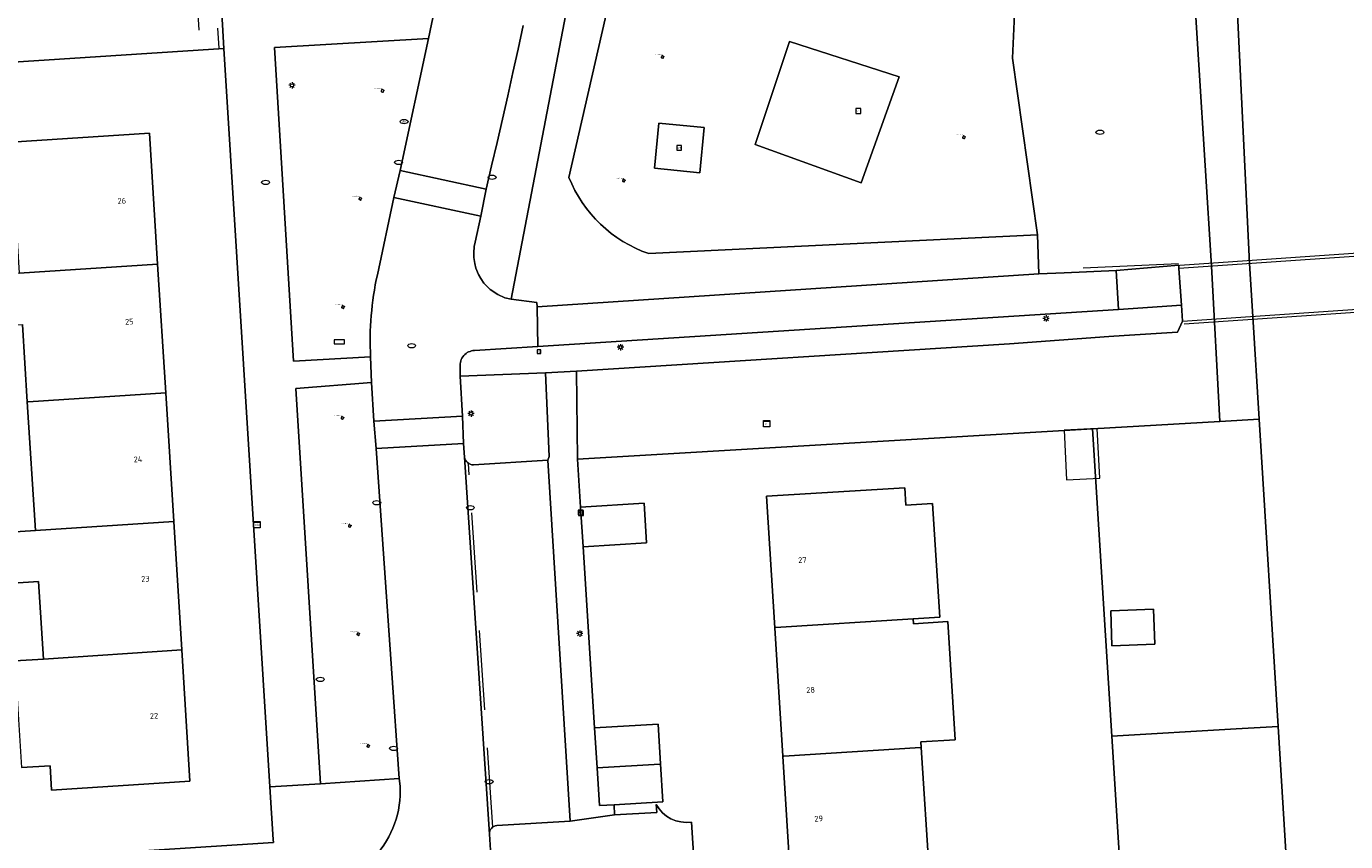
# Model space of a CAD drawing. Header units: metres. Extents: x 162098 to 162858, y 502351 to 503184.
# Tile 37 of 94: x 162598 to 162681, y 502655 to 502707. Entities that reach past the tile are written whole.
import ezdxf
from ezdxf.enums import TextEntityAlignment as Align

# ---------------------------------------------------------------- set-up
doc = ezdxf.new("R2010")
doc.units = ezdxf.units.M
doc.linetypes.add('IE-TERREINAFSCHEIDING-SO', pattern=[10, 8, -2])
doc.linetypes.add('RI-HWA-SO', pattern=[7.4, 5, -2.4])
for name, color, linetype, lineweight, true_color in [('B-PV-GR-BEPLANTING_CULTUUR_BOSPLANTSOEN-GV', 7, 'Continuous', 13, 0x99cc00), ('B-PV-GR-BEPLANTING_CULTUUR_HEESTERS-GV', 7, 'Continuous', 13, 0x99cc00), ('B-PV-GR-BOOM-S', 7, 'Continuous', 13, 0x4c9900), ('B-PV-IE-TERREINAFSCHEIDING-G', 6, 'IE-TERREINAFSCHEIDING-SO', 18, 0xff00ff), ('B-PV-OG-WATER_GRACHT-GV', 7, 'Continuous', 13, 0x007299), ('B-PV-RI-HWA_GOOT_MOLGOOT-G', 150, 'RI-HWA-SO', 18, 0x007fff)]:
    doc.layers.add(name, color=color, linetype=linetype, lineweight=lineweight, true_color=true_color)
for name, color, linetype, lineweight in [('B-PV-IE-MEUBILAIR-S', 252, 'Continuous', 13), ('B-PV-IE-MEUBILAIR_WEGMEUBILAIR-G', 252, 'Continuous', 13), ('B-PV-IE-MEUBILAIR_WEGMEUBILAIR-S', 252, 'Continuous', 13), ('B-PV-KW-KUNSTWERK_DEK-GV', 252, 'Continuous', 13), ('B-PV-OG-BEBOUWING-GV', 7, 'Continuous', 18), ('B-PV-OG-BEBOUWING-T18', 7, 'Continuous', 18), ('B-PV-OG-BEBOUWING_OVERBOUWING-GV', 7, 'Continuous', 18), ('B-PV-OG-TERREIN_BEGROEID-GV', 7, 'Continuous', 13), ('B-PV-OG-TERREIN_ERF-GV', 252, 'Continuous', 13), ('B-PV-VH-GESLOTENVERHARDING_ASFALT-GV', 252, 'Continuous', 13), ('B-PV-VH-GESLOTENVERHARDING_BETON-GV', 252, 'Continuous', 13), ('B-PV-VH-GESLOTENVERHARDING_KUNSTSTOF-GV', 252, 'Continuous', 13), ('B-PV-VH-OPENVERHARDING_BETONSTRAATSTEEN-GV', 252, 'Continuous', 13), ('B-PV-VH-OPENVERHARDING_TEGEL-GV', 252, 'Continuous', 13)]:
    doc.layers.add(name, color=color, linetype=linetype, lineweight=lineweight)
doc.styles.add('NLCS-ISO', font='NLCS-ISO.ttf')
doc.styles.add('NLCS-ISO-M200-T18', font='NLCS-ISO.ttf', dxfattribs={"height": 1.8})

# ---------------------------------------------------------------- blocks, each defined once
blk = doc.blocks.new('SIE-MEUBILAIR_BORD_VERKEER-SO')
blk.add_lwpolyline([(-0.5625, -0.5625), (0.5625, -0.5625), (0.5625, 0.5625), (-0.5625, 0.5625)], close=True)
at = {"style": 'NLCS-ISO'}
blk.add_text('vb', height=0.75, dxfattribs=at).set_placement((0, 0), align=Align.MIDDLE_CENTER)
blk = doc.blocks.new('SIE-MEUBILAIR_BORD_LOCATIEPAAL-SO')
blk.add_lwpolyline([(-0.75, -0.75), (0.75, -0.75), (0.75, 0.75), (-0.75, 0.75)], close=True)
at = {"style": 'NLCS-ISO'}
blk.add_text('lp', height=0.75, dxfattribs=at).set_placement((0.01, 0.12), align=Align.MIDDLE_CENTER)
blk = doc.blocks.new('SIE-MEUBILAIR_BORD_STRAATNAAM-SO')
blk.add_lwpolyline([(-1.625, -0.625), (1.625, -0.625), (1.625, 0.625), (-1.625, 0.625)], close=True)
blk = doc.blocks.new('SIE-MEUBILAIR_KAST_TELECOM-SO')
for points in [[(-1, 1), (1, 1), (1, 0.84), (-1, 0.84)], [(-1, 0.76), (1, 0.76), (1, -1), (-1, -1)]]:
    blk.add_lwpolyline(points, close=True)
at = {"style": 'NLCS-ISO'}
blk.add_text('tele', height=0.75, dxfattribs=at).set_placement((0, 0), align=Align.MIDDLE_CENTER)
blk = doc.blocks.new('SIE-MEUBILAIR_KAST_ELEKTRA-SO')
for points in [[(-1, 1), (1, 1), (1, 0.84), (-1, 0.84)], [(-1, 0.76), (1, 0.76), (1, -1), (-1, -1)]]:
    blk.add_lwpolyline(points, close=True)
at = {"style": 'NLCS-ISO'}
blk.add_text('et', height=0.75, dxfattribs=at).set_placement((0, 0), align=Align.MIDDLE_CENTER)
blk = doc.blocks.new('SIE-MEUBILAIR_PAAL_LICHTMAST-SO')
for points in [[(-0.62, 0), (-1, 0)], [(-0.71, 0.71), (-0.44, 0.44)], [(0, 1), (0, 0.62)], [(0.44, 0.44), (0.71, 0.71)], [(1, 0), (0.62, 0)], [(-0.71, -0.71), (-0.44, -0.44)], [(0, -0.62), (0, -1)], [(0.44, -0.44), (0.71, -0.71)]]:
    blk.add_lwpolyline(points)
blk.add_circle((0, 0), 0.5)
blk = doc.blocks.new('SIE-MEUBILAIR_PUT_DRAINAGEPUT-SO')
blk.add_ellipse((0, 0), major_axis=(1.25, 0), ratio=0.54)
at = {"style": 'NLCS-ISO'}
blk.add_text('dr', height=0.75, dxfattribs=at).set_placement((0.03, 0), align=Align.MIDDLE_CENTER)
blk = doc.blocks.new('SIE-MEUBILAIR_PUT_RIOOLPUT-SO')
blk.add_ellipse((0, 0), major_axis=(1.25, 0), ratio=0.54)
blk = doc.blocks.new('SIE-MEUBILAIR_PUT_KOLK-SO')
blk.add_ellipse((0, 0), major_axis=(1.25, 0), ratio=0.54)
blk = doc.blocks.new('SIE-MEUBILAIR_PUT_BRANDKRAAN-SO')
blk.add_ellipse((0, 0), major_axis=(1.25, 0), ratio=0.54)
blk = doc.blocks.new('SIE-WEG_SPEELTOESTEL-SO')
at = {"flags": 128}
blk.add_lwpolyline([(-0.75, -0.75), (0.75, -0.75), (0.75, 0.75), (-0.75, 0.75)], close=True, dxfattribs=at)
at = {"style": 'NLCS-ISO'}
blk.add_text('SPT', height=0.45, dxfattribs=at).set_placement((0, 0), align=Align.MIDDLE_CENTER)
blk = doc.blocks.new('SGR-BOOM_GBKN-SO')
for centre, start, end in [((-0.25, -0.1), 67.1244, 157.1244), ((-0.1, 0.25), 157.1244, 247.1244), ((-0.1, 0.25), 337.1244, 157.1244), ((0.25, 0.1), 247.1244, 337.1244), ((-0.25, -0.1), 157.1244, 337.1244), ((0.1, -0.25), 157.1244, 337.1244), ((0.1, -0.25), 337.1244, 67.1244)]:
    blk.add_arc(centre, 0.188, start, end)
at = {"extrusion": (0, 0, -1)}
blk.add_arc((-0.25, 0.1), 0.188, 22.8756, 202.8756, dxfattribs=at)
at = {"style": 'NLCS-ISO'}
blk.add_attdef('SOORT', text='', height=0.35, dxfattribs=at).set_placement((0, 0.75), align=Align.MIDDLE_RIGHT)

msp = doc.modelspace()

# ---------------------------------------------------------------- linework, layer by layer
at = {"layer": 'B-PV-GR-BEPLANTING_CULTUUR_BOSPLANTSOEN-GV'}
msp.add_lwpolyline([(162660.539, 502711.505), (162660.232, 502704.56), (162661.798, 502693.449), (162661.9, 502691.005), (162663.492, 502691.072), (162666.758, 502691.209), (162670.689, 502691.536), (162670.694, 502691.338), (162670.862, 502689.038), (162670.936, 502688.021), (162670.607, 502687.332), (162667.25, 502687.127), (162666.287, 502687.056), (162660.052, 502686.597), (162632.82, 502684.886), (162632.886, 502679.338), (162665.259, 502681.247), (162673.268, 502681.719), (162672.752, 502691.478), (162670.366, 502729.468)], dxfattribs=at)
for points in [[(162673.268, 502681.719), (162675.74, 502681.865), (162675.342, 502688.323), (162675.138, 502691.64), (162673.313, 502729.634), (162670.366, 502729.468), (162672.752, 502691.478)], [(162678.135, 502643.026), (162676.932, 502662.538), (162674.291, 502662.382), (162666.474, 502661.921), (162668.518, 502629.429), (162668.614, 502627.942), (162669.956, 502614.038), (162670.121, 502610.665), (162670.137, 502610.143), (162677.031, 502610.588), (162675.432, 502640.808)]]:
    msp.add_lwpolyline(points, close=True, dxfattribs=at)
at = {"layer": 'B-PV-GR-BEPLANTING_CULTUUR_HEESTERS-GV'}
for points in [[(162632.335, 502697.065), (162635.637, 502711.537), (162633.689, 502713.425), (162633.326, 502713.456), (162628.699, 502689.402), (162630.316, 502689.206), (162630.347, 502688.923), (162661.9, 502691.005), (162661.798, 502693.449), (162637.353, 502692.271)], [(162626.333, 502678.983), (162631.003, 502679.289), (162631.101, 502679.505), (162630.86, 502684.783), (162625.503, 502684.557), (162625.65, 502682.061), (162625.712, 502680.331), (162625.764, 502679.478)]]:
    msp.add_lwpolyline(points, dxfattribs=at)
for points in [[(162637.353, 502692.271, -0.216876), (162632.335, 502697.065)], [(162625.764, 502679.478, 0.357115), (162626.333, 502678.983)]]:
    msp.add_lwpolyline(points, format="xyb", dxfattribs=at)
at = {"layer": 'B-PV-IE-MEUBILAIR_WEGMEUBILAIR-G'}
for points in [[(162670.766, 502691.547), (162688.65, 502692.777)], [(162688.866, 502689.046), (162671.04, 502687.838)]]:
    msp.add_lwpolyline(points, dxfattribs=at)
at = {"layer": 'B-PV-IE-TERREINAFSCHEIDING-G'}
for points in [[(162609.084, 502706.311), (162608.977, 502708.062)], [(162610.333, 502705.192), (162610.251, 502706.443)], [(162664.674, 502691.381), (162670.673, 502691.653)]]:
    msp.add_lwpolyline(points, dxfattribs=at)
at = {"layer": 'B-PV-KW-KUNSTWERK_DEK-GV'}
msp.add_lwpolyline([(162688.739, 502692.565), (162670.694, 502691.338), (162670.862, 502689.038), (162670.936, 502688.021), (162688.964, 502689.255)], close=True, dxfattribs=at)
at = {"layer": 'B-PV-OG-BEBOUWING-GV'}
for points in [[(162606.471, 502691.602), (162605.955, 502699.847), (162597.253, 502699.281), (162597.769, 502691.036)], [(162606.977, 502683.518), (162606.471, 502691.602), (162597.769, 502691.036), (162591.033, 502690.598), (162591.234, 502687.386), (162597.97, 502687.824), (162598.275, 502682.952), (162598.325, 502682.955)], [(162598.325, 502682.955), (162598.275, 502682.952), (162598.781, 502674.867), (162607.482, 502675.433), (162606.977, 502683.518)], [(162653.987, 502669.299), (162655.654, 502669.404), (162655.203, 502676.568), (162653.536, 502676.463), (162653.468, 502677.543), (162644.764, 502677.027), (162645.285, 502668.752), (162645.335, 502668.755)], [(162598.781, 502674.867), (162592.045, 502674.429), (162592.246, 502671.217), (162598.981, 502671.655), (162599.286, 502666.783), (162607.988, 502667.349), (162607.482, 502675.433)], [(162666.416, 502669.818), (162666.491, 502667.616), (162669.176, 502667.707), (162669.101, 502669.909)], [(162645.335, 502668.755), (162645.285, 502668.752), (162645.793, 502660.668), (162645.843, 502660.671), (162654.445, 502661.212), (162654.495, 502661.215), (162654.472, 502661.573), (162656.635, 502661.709), (162656.168, 502669.14), (162654.006, 502669.004), (162653.987, 502669.299)], [(162607.988, 502667.349), (162599.286, 502666.783), (162597.48, 502666.67), (162597.9, 502659.951), (162599.706, 502660.068), (162599.802, 502658.541), (162608.504, 502659.107)], [(162654.495, 502661.215), (162654.445, 502661.212), (162645.843, 502660.671), (162645.793, 502660.668), (162646.301, 502652.584), (162646.352, 502652.587), (162654.953, 502653.128), (162655.004, 502653.131)]]:
    msp.add_lwpolyline(points, close=True, dxfattribs=at)
for points in [[(162633.232, 502673.841), (162637.225, 502674.077), (162637.068, 502676.572), (162633.075, 502676.336)], [(162633.075, 502676.336), (162633.232, 502673.841)], [(162638.098, 502660.184), (162637.941, 502662.689), (162633.948, 502662.453)], [(162633.948, 502662.453), (162634.106, 502659.933)], [(162634.106, 502659.933), (162638.048, 502660.181), (162638.098, 502660.184)], [(162638.098, 502660.184), (162638.048, 502660.181), (162634.106, 502659.933)], [(162634.106, 502659.933), (162634.255, 502657.563), (162635.186, 502657.618)], [(162638.248, 502657.799), (162638.098, 502660.184)], [(162635.186, 502657.618), (162638.248, 502657.799)]]:
    msp.add_lwpolyline(points, dxfattribs=at)
at = {"layer": 'B-PV-OG-BEBOUWING_OVERBOUWING-GV'}
msp.add_lwpolyline([(162663.631, 502678.054), (162665.72, 502678.159), (162665.564, 502681.266), (162663.474, 502681.161)], close=True, dxfattribs=at)
at = {"layer": 'B-PV-OG-TERREIN_BEGROEID-GV'}
for points in [[(162637.353, 502692.271), (162661.798, 502693.449), (162660.232, 502704.56), (162660.539, 502711.505), (162659.629, 502718.516), (162654.155, 502723.024), (162642.976, 502721.916), (162639.792, 502719.068), (162634.542, 502719.554), (162633.326, 502713.456), (162633.689, 502713.425), (162635.637, 502711.537), (162632.335, 502697.065)], [(162623.516, 502705.803), (162613.829, 502705.224), (162615.011, 502685.511), (162619.862, 502685.779)], [(162621.721, 502697.497), (162623.516, 502705.803)], [(162621.321, 502695.789), (162621.721, 502697.497)], [(162620.288, 502690.936), (162621.321, 502695.789)], [(162619.918, 502684.162), (162615.159, 502683.799), (162616.722, 502658.942), (162621.664, 502659.278)], [(162620.061, 502681.741), (162619.918, 502684.162)], [(162620.222, 502680.019), (162620.061, 502681.741)], [(162621.664, 502659.278), (162620.222, 502680.019)]]:
    msp.add_lwpolyline(points, dxfattribs=at)
for points in [[(162646.214, 502705.608), (162653.116, 502703.386), (162650.712, 502696.722), (162644.048, 502699.126)], [(162637.993, 502700.482), (162640.839, 502700.203), (162640.561, 502697.357), (162637.714, 502697.636)], [(162675.74, 502681.865), (162673.268, 502681.719), (162665.259, 502681.247), (162666.474, 502661.921), (162674.291, 502662.382), (162676.932, 502662.538)], [(162666.416, 502669.818), (162669.101, 502669.909), (162669.176, 502667.707), (162666.491, 502667.616)]]:
    msp.add_lwpolyline(points, close=True, dxfattribs=at)
for points in [[(162632.335, 502697.065, 0.216876), (162637.353, 502692.271)], [(162619.862, 502685.779, -0.066715), (162620.288, 502690.936)]]:
    msp.add_lwpolyline(points, format="xyb", dxfattribs=at)
at = {"layer": 'B-PV-OG-TERREIN_ERF-GV'}
for points in [[(162582.069, 502653.223), (162613.755, 502655.253), (162613.743, 502655.439), (162613.536, 502658.753), (162610.631, 502705.171), (162578.952, 502703.109)], [(162597.253, 502699.281), (162605.955, 502699.847), (162606.471, 502691.602), (162606.977, 502683.518), (162607.482, 502675.433), (162607.988, 502667.349), (162608.504, 502659.107), (162599.802, 502658.541), (162599.706, 502660.068), (162597.9, 502659.951)], [(162592.045, 502674.429), (162598.781, 502674.867), (162598.275, 502682.952), (162597.97, 502687.824)], [(162666.474, 502661.921), (162665.259, 502681.247), (162632.886, 502679.338), (162633.075, 502676.336), (162637.068, 502676.572), (162637.225, 502674.077), (162633.232, 502673.841), (162633.948, 502662.453), (162637.941, 502662.689), (162638.098, 502660.184), (162638.248, 502657.799), (162635.186, 502657.618), (162635.208, 502656.988), (162637.874, 502657.136), (162637.827, 502657.645)], [(162646.301, 502652.584), (162645.793, 502660.668), (162645.285, 502668.752), (162644.764, 502677.027), (162653.468, 502677.543), (162653.536, 502676.463), (162655.203, 502676.568), (162655.654, 502669.404), (162653.987, 502669.299), (162654.006, 502669.004), (162656.168, 502669.14), (162656.635, 502661.709), (162654.472, 502661.573), (162654.495, 502661.215), (162655.004, 502653.131)], [(162597.48, 502666.67), (162599.286, 502666.783), (162598.981, 502671.655), (162592.246, 502671.217)], [(162668.518, 502629.429), (162666.474, 502661.921)], [(162640.041, 502656.533), (162640.665, 502646.622)]]:
    msp.add_lwpolyline(points, dxfattribs=at)
msp.add_lwpolyline([(162637.827, 502657.645, 0.318772), (162640.041, 502656.533)], format="xyb", dxfattribs=at)
at = {"layer": 'B-PV-OG-WATER_GRACHT-GV'}
msp.add_lwpolyline([(162673.313, 502729.634), (162675.138, 502691.64), (162675.342, 502688.323), (162675.74, 502681.865), (162676.932, 502662.538), (162678.135, 502643.026), (162680.928, 502597.729), (162681.133, 502594.415), (162681.322, 502591.346), (162682.315, 502575.235), (162682.349, 502574.689), (162683.459, 502573.503), (162684.022, 502564.557), (162683.057, 502563.596), (162683.111, 502562.322), (162683.502, 502555.976), (162684.573, 502538.622), (162685.183, 502528.488), (162848.957, 502538.534)], dxfattribs=at)
at = {"layer": 'B-PV-RI-HWA_GOOT_MOLGOOT-G'}
msp.add_lwpolyline([(162627.55, 502656.211), (162626.021, 502679.083)], dxfattribs=at)
at = {"layer": 'B-PV-VH-GESLOTENVERHARDING_ASFALT-GV'}
for points in [[(162624.369, 502709.934), (162623.516, 502705.803), (162621.721, 502697.497), (162627.126, 502696.314), (162627.476, 502697.78), (162627.82, 502699.247), (162628.159, 502700.716), (162628.491, 502702.185), (162628.818, 502703.657), (162629.139, 502705.129), (162629.453, 502706.603)], [(162615.902, 502652.379), (162586.066, 502650.43), (162586.401, 502645.144), (162591.003, 502645.447), (162593.742, 502645.601), (162601.863, 502646.157), (162604.641, 502646.308), (162606.888, 502646.431), (162627.855, 502647.763), (162627.476, 502653.752), (162627.338, 502655.775), (162625.764, 502679.478), (162625.712, 502680.331), (162620.222, 502680.019), (162621.664, 502659.278), (162621.718, 502658.79)]]:
    msp.add_lwpolyline(points, dxfattribs=at)
for points in [[(162688.739, 502692.565), (162670.694, 502691.338), (162670.862, 502689.038), (162670.936, 502688.021), (162688.964, 502689.255)], [(162666.758, 502691.209), (162663.492, 502691.072), (162661.9, 502691.005), (162630.347, 502688.923), (162630.377, 502686.428), (162666.897, 502688.76)]]:
    msp.add_lwpolyline(points, close=True, dxfattribs=at)
msp.add_lwpolyline([(162621.718, 502658.79, -0.41686), (162615.902, 502652.379)], format="xyb", dxfattribs=at)
at = {"layer": 'B-PV-VH-GESLOTENVERHARDING_BETON-GV'}
for points in [[(162621.721, 502697.497), (162621.321, 502695.789)], [(162627.126, 502696.314), (162621.721, 502697.497)], [(162626.789, 502694.629), (162627.126, 502696.314)], [(162621.321, 502695.789), (162626.789, 502694.629)], [(162625.65, 502682.061), (162620.061, 502681.741)], [(162625.712, 502680.331), (162625.65, 502682.061)], [(162620.061, 502681.741), (162620.222, 502680.019)], [(162620.222, 502680.019), (162625.712, 502680.331)]]:
    msp.add_lwpolyline(points, dxfattribs=at)
at = {"layer": 'B-PV-VH-GESLOTENVERHARDING_KUNSTSTOF-GV'}
for points in [[(162644.048, 502699.126), (162650.712, 502696.722), (162653.116, 502703.386), (162646.214, 502705.608)], [(162637.714, 502697.636), (162640.561, 502697.357), (162640.839, 502700.203), (162637.993, 502700.482)]]:
    msp.add_lwpolyline(points, close=True, dxfattribs=at)
at = {"layer": 'B-PV-VH-OPENVERHARDING_BETONSTRAATSTEEN-GV'}
for points in [[(162626.4, 502686.181), (162630.377, 502686.428), (162630.347, 502688.923), (162630.316, 502689.206), (162628.699, 502689.402), (162628.307, 502689.497), (162627.87, 502689.693), (162627.383, 502690.021), (162626.995, 502690.409), (162626.792, 502690.71), (162626.645, 502690.959), (162626.487, 502691.352), (162626.41, 502691.658), (162626.354, 502692.036), (162626.348, 502692.324), (162626.383, 502692.717), (162626.442, 502692.996), (162626.789, 502694.629), (162621.321, 502695.789), (162620.288, 502690.936)], [(162619.862, 502685.779), (162619.918, 502684.162), (162620.061, 502681.741), (162625.65, 502682.061), (162625.503, 502684.557), (162625.493, 502685.147)], [(162625.764, 502679.478), (162627.338, 502655.775)], [(162631.003, 502679.289), (162626.333, 502678.983)], [(162632.408, 502656.591), (162631.003, 502679.289)], [(162627.808, 502656.307), (162632.408, 502656.591)]]:
    msp.add_lwpolyline(points, dxfattribs=at)
for points in [[(162620.288, 502690.936, 0.066715), (162619.862, 502685.779)], [(162625.493, 502685.147, -0.430203), (162626.4, 502686.181)], [(162626.333, 502678.983, -0.357115), (162625.764, 502679.478)], [(162627.338, 502655.775, -0.399156), (162627.808, 502656.307)]]:
    msp.add_lwpolyline(points, format="xyb", dxfattribs=at)
at = {"layer": 'B-PV-VH-OPENVERHARDING_TEGEL-GV'}
for points in [[(162615.835, 502747.704), (162615.883, 502747.324), (162615.895, 502744.84), (162618.464, 502744.918), (162618.532, 502743.884), (162620.859, 502744.019), (162622.414, 502719.455), (162622.468, 502717.641), (162622.389, 502715.112), (162622.318, 502714.227), (162622.153, 502712.772), (162621.833, 502710.804), (162621.441, 502708.822), (162610.47, 502708.153), (162610.631, 502705.171), (162613.536, 502658.753), (162616.722, 502658.942), (162615.159, 502683.799), (162619.918, 502684.162), (162619.862, 502685.779), (162615.011, 502685.511), (162613.829, 502705.224), (162623.516, 502705.803), (162624.369, 502709.934)], [(162540.965, 502708.052), (162541.408, 502700.951), (162544.906, 502701.089), (162570.858, 502702.679), (162575.495, 502702.92), (162577.163, 502703.006), (162578.952, 502703.109), (162610.631, 502705.171), (162610.47, 502708.153), (162608.977, 502708.062), (162580.016, 502706.296), (162579.781, 502706.383), (162579.165, 502706.351), (162577.887, 502707.176), (162577.279, 502707.091), (162577.219, 502706.826), (162577.095, 502706.273), (162557.171, 502705.029), (162556.776, 502710.137), (162556.577, 502710.125), (162556.303, 502714.513), (162551.422, 502714.181)], [(162629.453, 502706.603), (162629.139, 502705.129), (162628.818, 502703.657), (162628.491, 502702.185), (162628.159, 502700.716), (162627.82, 502699.247), (162627.476, 502697.78), (162627.126, 502696.314), (162626.789, 502694.629), (162626.442, 502692.996), (162626.383, 502692.717), (162626.348, 502692.324), (162626.354, 502692.036), (162626.41, 502691.658), (162626.487, 502691.352), (162626.645, 502690.959), (162626.792, 502690.71), (162626.995, 502690.409), (162627.383, 502690.021), (162627.87, 502689.693), (162628.307, 502689.497), (162628.699, 502689.402), (162633.326, 502713.456)], [(162666.287, 502687.056), (162667.25, 502687.127), (162670.607, 502687.332), (162670.936, 502688.021), (162670.862, 502689.038), (162666.897, 502688.76), (162630.377, 502686.428), (162626.4, 502686.181)], [(162625.493, 502685.147), (162625.503, 502684.557), (162630.86, 502684.783), (162632.82, 502684.886), (162660.052, 502686.597), (162666.287, 502687.056)], [(162621.718, 502658.79), (162621.664, 502659.278), (162616.722, 502658.942), (162613.536, 502658.753), (162613.743, 502655.439), (162613.755, 502655.253), (162582.069, 502653.223), (162582.256, 502650.213), (162584.314, 502650.341), (162586.066, 502650.43), (162615.902, 502652.379)], [(162637.827, 502657.645), (162637.874, 502657.136), (162635.208, 502656.988), (162632.408, 502656.591), (162627.808, 502656.307)], [(162640.972, 502641.732), (162639.974, 502641.673), (162639.824, 502644.061), (162639.666, 502646.563), (162640.665, 502646.622), (162640.041, 502656.533)], [(162627.338, 502655.775), (162627.476, 502653.752), (162627.925, 502653.783), (162633.351, 502654.145), (162637.488, 502654.411), (162639.283, 502624.645), (162642.141, 502624.819), (162645.136, 502625.003), (162653.84, 502625.535), (162653.742, 502627.032), (162653.945, 502627.044), (162653.851, 502628.56), (162647.835, 502628.204), (162644.84, 502628.027), (162640.847, 502627.79), (162640.69, 502630.285), (162641.688, 502630.344), (162640.972, 502641.732)]]:
    msp.add_lwpolyline(points, dxfattribs=at)
for points in [[(162670.862, 502689.038), (162670.694, 502691.338), (162670.689, 502691.536), (162666.758, 502691.209), (162666.897, 502688.76)], [(162633.232, 502673.841), (162633.075, 502676.336), (162632.886, 502679.338), (162632.82, 502684.886), (162630.86, 502684.783), (162631.101, 502679.505), (162631.003, 502679.289), (162632.408, 502656.591), (162635.208, 502656.988), (162635.186, 502657.618), (162634.255, 502657.563), (162634.106, 502659.933), (162633.948, 502662.453)]]:
    msp.add_lwpolyline(points, close=True, dxfattribs=at)
for points in [[(162626.4, 502686.181, 0.430203), (162625.493, 502685.147)], [(162615.902, 502652.379, 0.41686), (162621.718, 502658.79)], [(162640.041, 502656.533, -0.318772), (162637.827, 502657.645)], [(162627.808, 502656.307, 0.399156), (162627.338, 502655.775)]]:
    msp.add_lwpolyline(points, format="xyb", dxfattribs=at)

# ---------------------------------------------------------------- block references
at = {"layer": 'B-PV-GR-BOOM-S', "xscale": 0.2, "yscale": 0.2, "zscale": 0.2}
for p in [(162638.228, 502704.637), (162620.613, 502702.507), (162657.178, 502699.59), (162635.788, 502696.861), (162619.215, 502695.721), (162618.129, 502688.915), (162618.092, 502681.942), (162618.551, 502675.153), (162619.091, 502668.35), (162619.719, 502661.317)]:
    msp.add_blockref('SGR-BOOM_GBKN-SO', p, dxfattribs=at).add_auto_attribs({'SOORT': '****%%c***m'})
at = {"layer": 'B-PV-IE-MEUBILAIR-S', "xscale": 0.2, "yscale": 0.2, "zscale": 0.2}
for name, p in [('SIE-MEUBILAIR_PAAL_LICHTMAST-SO', (162614.925, 502702.853)), ('SIE-MEUBILAIR_PUT_DRAINAGEPUT-SO', (162621.968, 502700.571)), ('SIE-MEUBILAIR_PUT_RIOOLPUT-SO', (162665.732, 502699.905)), ('SIE-MEUBILAIR_PUT_KOLK-SO', (162621.626, 502698.006)), ('SIE-MEUBILAIR_PUT_RIOOLPUT-SO', (162613.261, 502696.749)), ('SIE-MEUBILAIR_PUT_KOLK-SO', (162627.506, 502697.075)), ('SIE-MEUBILAIR_PAAL_LICHTMAST-SO', (162662.35, 502688.194)), ('SIE-MEUBILAIR_BORD_STRAATNAAM-SO', (162617.894, 502686.734)), ('SIE-MEUBILAIR_PUT_RIOOLPUT-SO', (162622.447, 502686.481)), ('SIE-MEUBILAIR_BORD_VERKEER-SO', (162630.462, 502686.107)), ('SIE-MEUBILAIR_PAAL_LICHTMAST-SO', (162635.581, 502686.388)), ('SIE-MEUBILAIR_PAAL_LICHTMAST-SO', (162626.182, 502682.217)), ('SIE-MEUBILAIR_KAST_ELEKTRA-SO', (162644.764, 502681.58)), ('SIE-MEUBILAIR_PUT_KOLK-SO', (162620.251, 502676.607)), ('SIE-MEUBILAIR_PUT_KOLK-SO', (162626.137, 502676.289)), ('SIE-MEUBILAIR_BORD_LOCATIEPAAL-SO', (162633.068, 502675.994)), ('SIE-MEUBILAIR_BORD_LOCATIEPAAL-SO', (162633.095, 502675.96)), ('SIE-MEUBILAIR_KAST_TELECOM-SO', (162612.712, 502675.228)), ('SIE-MEUBILAIR_PAAL_LICHTMAST-SO', (162633.022, 502668.382)), ('SIE-MEUBILAIR_PUT_BRANDKRAAN-SO', (162616.7, 502665.496)), ('SIE-MEUBILAIR_PUT_KOLK-SO', (162621.313, 502661.161)), ('SIE-MEUBILAIR_PUT_KOLK-SO', (162627.319, 502659.063))]:
    msp.add_blockref(name, p, dxfattribs=at)
at = {"layer": 'B-PV-IE-MEUBILAIR_WEGMEUBILAIR-S', "xscale": 0.2, "yscale": 0.2, "zscale": 0.2}
for p in [(162650.54, 502701.237), (162639.277, 502698.919)]:
    msp.add_blockref('SIE-WEG_SPEELTOESTEL-SO', p, dxfattribs=at)

# ---------------------------------------------------------------- texts
at = {"layer": 'B-PV-OG-BEBOUWING-T18', "style": 'NLCS-ISO-M200-T18'}
for s, p in [('26', (162604.218, 502695.588)), ('25', (162604.692, 502687.993)), ('24', (162605.234, 502679.34)), ('27', (162647.019, 502673.007)), ('23', (162605.703, 502671.824)), ('28', (162647.536, 502664.835)), ('22', (162606.242, 502663.202)), ('29', (162648.044, 502656.751))]:
    msp.add_text(s, height=0.36, rotation=3.5, dxfattribs=at).set_placement(p, align=Align.MIDDLE)

doc.saveas('drawing.dxf')
